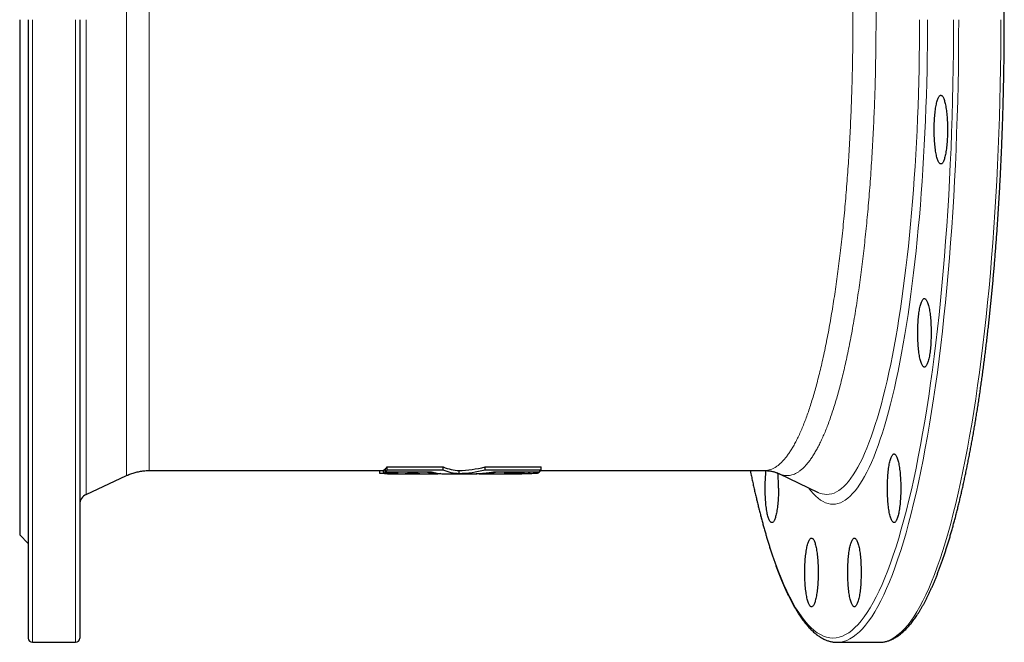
# Model space of a CAD drawing. Header units: millimetres. Extents: x -152 to 1085, y -526 to 962.
# Tile 1 of 3: x -152 to 307, y -381 to -91. Entities that reach past the tile are written whole.
import ezdxf

# ---------------------------------------------------------------- set-up
doc = ezdxf.new("R2010")
doc.units = ezdxf.units.MM

msp = doc.modelspace()

# ---------------------------------------------------------------- linework, layer by layer
at = {"color": 7, "linetype": 'Continuous', "lineweight": 25}
for p, q in [((-151.65, -91.29), (-151.65, -331.29)), ((-147.65, -91.29), (-147.65, -379.29)), ((-123.65, -91.29), (-123.65, -379.29)), ((-91.31, -301.29), (17.77, -301.29)), ((16.05, -302.66), (16.05, -301.29)), ((17.77, -302.53), (17.77, -301.03)), ((18.44, -300.58), (18.71, -300.58)), ((18.44, -302.09), (18.44, -300.58)), ((18.71, -301.85), (18.71, -300.34)), ((19.41, -301.05), (19.41, -299.54)), ((37.86, -302.11), (37.86, -301.88)), ((45.51, -301.1), (45.51, -299.59)), ((52.88, -302.77), (52.88, -301.27)), ((64.96, -301.1), (64.96, -299.59)), ((70.68, -302.11), (70.68, -301.88)), ((78.33, -302.11), (78.33, -301.86)), ((83.27, -302.1), (83.27, -301.86)), ((90.1, -302.09), (90.1, -301.85)), ((90.87, -301.29), (195.22, -301.29)), ((91.06, -301.05), (91.06, -299.54)), ((195.21, -301.27), (195.22, -301.27)), ((-120.77, -312.44), (-101.87, -303.63)), ((17.77, -302.53), (24.48, -302.54)), ((19.56, -302.79), (43.02, -302.79)), ((27.84, -302.77), (34.56, -302.77)), ((45.96, -302.79), (59.29, -302.79)), ((62.23, -302.79), (69.85, -302.79)), ((69.85, -302.77), (70.87, -302.78)), ((70.87, -302.78), (72.22, -302.77)), ((72.22, -302.79), (81.18, -302.79)), ((86, -302.66), (86, -302.63)), ((87.38, -302.54), (89.42, -302.53)), ((201.73, -302.71), (220.11, -311.49)), ((220.11, -311.49), (220.12, -311.49)), ((-151.65, -331.29), (-147.65, -335.29)), ((-145.65, -381.29), (-125.65, -381.29)), ((228.91, -381.29), (248.52, -381.29)), ((248.52, -381.29), (248.77, -381.28))]:
    msp.add_line(p, q, dxfattribs=at)
at = {"color": 8, "linetype": 'Continuous', "lineweight": 18}
for p, q in [((-145.65, -91.29), (-145.65, -381.29)), ((-125.65, -91.29), (-125.65, -381.29)), ((-120.77, -91.29), (-120.77, -312.44))]:
    msp.add_line(p, q, dxfattribs=at)
at = {"color": 8, "linetype": 'Continuous', "lineweight": 18, "flags": 128}
for points in [[(188.49, -301.29), (189.35, -305.31), (190.45, -310.28), (191.59, -315.1), (192.74, -319.77), (193.92, -324.28), (195.12, -328.63), (196.34, -332.82), (197.59, -336.85), (198.85, -340.7), (200.13, -344.39), (201.44, -347.9), (202.76, -351.23), (204.09, -354.39), (205.44, -357.36), (206.81, -360.16), (208.19, -362.77), (209.58, -365.19), (210.99, -367.43), (212.4, -369.47), (213.83, -371.33), (215.26, -372.99), (216.71, -374.46), (218.16, -375.74), (219.61, -376.82), (221.07, -377.71), (222.54, -378.4), (224, -378.89), (225.47, -379.19), (226.94, -379.29), (228.42, -379.19), (229.89, -378.89), (231.35, -378.4), (232.82, -377.71), (234.28, -376.82), (235.73, -375.74), (237.18, -374.46), (238.63, -372.99), (240.06, -371.33), (241.49, -369.47), (242.9, -367.43), (244.31, -365.19), (245.7, -362.77), (247.08, -360.16), (248.45, -357.36), (249.8, -354.39), (251.13, -351.23), (252.45, -347.9), (253.75, -344.39), (255.04, -340.7), (256.3, -336.85), (257.55, -332.82), (258.77, -328.63), (259.97, -324.28), (261.15, -319.77), (262.3, -315.1), (263.43, -310.28), (264.54, -305.31), (265.62, -300.19), (266.67, -294.93), (267.7, -289.53), (268.7, -284), (269.67, -278.33), (270.61, -272.53), (271.52, -266.61), (272.4, -260.57), (273.25, -254.41), (274.07, -248.14), (274.85, -241.77), (275.6, -235.29), (276.32, -228.71), (277.01, -222.04), (277.66, -215.27), (278.27, -208.43), (278.85, -201.5), (279.4, -194.5), (279.91, -187.42), (280.38, -180.28), (280.82, -173.08), (281.22, -165.83), (281.58, -158.52), (281.9, -151.16), (282.19, -143.77), (282.44, -136.34), (282.65, -128.88), (282.82, -121.39), (282.96, -113.88), (283.05, -106.36), (283.11, -98.82), (283.13, -91.29)], [(215.58, -309.32), (216.67, -310.74), (217.79, -312.04), (218.92, -313.19), (220.06, -314.19), (221.2, -315.04), (222.34, -315.73), (223.49, -316.28), (224.64, -316.66), (225.79, -316.89), (226.94, -316.97), (228.1, -316.89), (229.25, -316.66), (230.4, -316.28), (231.55, -315.73), (232.69, -315.04), (233.83, -314.19), (234.97, -313.19), (236.1, -312.04), (237.22, -310.74), (238.34, -309.28), (239.45, -307.68), (240.55, -305.93), (241.64, -304.03), (242.72, -301.98), (243.79, -299.79), (244.85, -297.46), (245.9, -294.99), (246.93, -292.37), (247.95, -289.62), (248.96, -286.74), (249.95, -283.71), (250.92, -280.56), (251.88, -277.28), (252.82, -273.87), (253.75, -270.33), (254.65, -266.68), (255.54, -262.9), (256.41, -259), (257.25, -254.99), (258.08, -250.87), (258.88, -246.64), (259.66, -242.3), (260.42, -237.86), (261.16, -233.31), (261.88, -228.67), (262.56, -223.94), (263.23, -219.12), (263.87, -214.2), (264.49, -209.21), (265.07, -204.13), (265.64, -198.97), (266.17, -193.74), (266.68, -188.45), (267.17, -183.08), (267.62, -177.65), (268.05, -172.16), (268.45, -166.62), (268.82, -161.03), (269.16, -155.38), (269.47, -149.7), (269.76, -143.97), (270.01, -138.21), (270.24, -132.41), (270.43, -126.59), (270.6, -120.74), (270.73, -114.88), (270.84, -108.99), (270.91, -103.1), (270.96, -97.19), (270.97, -91.29)], [(220.12, -311.49), (220.73, -311.76), (221.86, -312.14), (222.98, -312.36), (224.11, -312.44), (225.24, -312.36), (226.37, -312.14), (227.5, -311.76), (228.62, -311.23), (229.74, -310.55), (230.86, -309.72), (231.98, -308.74), (233.08, -307.61), (234.19, -306.33), (235.28, -304.9), (236.37, -303.33), (237.45, -301.62), (238.52, -299.75), (239.57, -297.75), (240.62, -295.61), (241.66, -293.32), (242.69, -290.9), (243.7, -288.34), (244.7, -285.64), (245.69, -282.81), (246.66, -279.85), (247.61, -276.76), (248.55, -273.54), (249.47, -270.2), (250.38, -266.74), (251.27, -263.15), (252.13, -259.45), (252.98, -255.64), (253.81, -251.71), (254.62, -247.67), (255.41, -243.52), (256.18, -239.27), (256.92, -234.91), (257.64, -230.46), (258.34, -225.92), (259.02, -221.28), (259.67, -216.55), (260.3, -211.73), (260.9, -206.84), (261.48, -201.86), (262.03, -196.81), (262.56, -191.69), (263.06, -186.49), (263.53, -181.24), (263.97, -175.92), (264.39, -170.54), (264.78, -165.11), (265.15, -159.63), (265.48, -154.1), (265.79, -148.52), (266.07, -142.91), (266.32, -137.27), (266.54, -131.59), (266.73, -125.88), (266.89, -120.15), (267.02, -114.4), (267.13, -108.64), (267.2, -102.86), (267.24, -97.07), (267.26, -91.29)], [(229.16, -381.28), (230.39, -381.19), (231.87, -380.89), (233.34, -380.39), (234.82, -379.7), (236.29, -378.8), (237.76, -377.72), (239.22, -376.43), (240.67, -374.95), (242.11, -373.27), (243.55, -371.4), (244.97, -369.34), (246.39, -367.09), (247.79, -364.65), (249.18, -362.02), (250.56, -359.21), (251.92, -356.21), (253.26, -353.04), (254.59, -349.68), (255.9, -346.14), (257.19, -342.43), (258.47, -338.55), (259.72, -334.5), (260.95, -330.28), (262.16, -325.9), (263.35, -321.36), (264.51, -316.66), (265.65, -311.8), (266.76, -306.8), (267.85, -301.64), (268.91, -296.35), (269.94, -290.91), (270.95, -285.33), (271.93, -279.63), (272.87, -273.79), (273.79, -267.83), (274.68, -261.74), (275.53, -255.54), (276.35, -249.23), (277.15, -242.81), (277.9, -236.29), (278.63, -229.66), (279.32, -222.94), (279.97, -216.13), (280.59, -209.24), (281.18, -202.26), (281.72, -195.21), (282.24, -188.09), (282.71, -180.9), (283.15, -173.65), (283.55, -166.34), (283.92, -158.98), (284.25, -151.58), (284.53, -144.13), (284.79, -136.65), (285, -129.14), (285.17, -121.6), (285.31, -114.04), (285.4, -106.46), (285.46, -98.88), (285.48, -91.29)], [(248.77, -381.28), (250, -381.19), (251.48, -380.89), (252.96, -380.39), (254.44, -379.7), (255.91, -378.8), (257.37, -377.72), (258.83, -376.43), (260.28, -374.95), (261.73, -373.27), (263.16, -371.4), (264.59, -369.34), (266, -367.09), (267.41, -364.65), (268.8, -362.02), (270.17, -359.21), (271.53, -356.21), (272.88, -353.04), (274.21, -349.68), (275.52, -346.14), (276.81, -342.43), (278.08, -338.55), (279.34, -334.5), (280.57, -330.28), (281.78, -325.9), (282.96, -321.36), (284.13, -316.66), (285.27, -311.8), (286.38, -306.8), (287.47, -301.64), (288.53, -296.35), (289.56, -290.91), (290.57, -285.33), (291.54, -279.63), (292.49, -273.79), (293.41, -267.83), (294.29, -261.74), (295.15, -255.54), (295.97, -249.23), (296.76, -242.81), (297.52, -236.29), (298.24, -229.66), (298.93, -222.94), (299.59, -216.13), (300.21, -209.24), (300.79, -202.26), (301.34, -195.21), (301.85, -188.09), (302.33, -180.9), (302.77, -173.65), (303.17, -166.34), (303.53, -158.98), (303.86, -151.58), (304.15, -144.13), (304.4, -136.65), (304.61, -129.14), (304.79, -121.6), (304.92, -114.04), (305.02, -106.46), (305.08, -98.88), (305.1, -91.29)]]:
    msp.add_lwpolyline(points, dxfattribs=at)
at = {"color": 7, "linetype": 'Continuous', "lineweight": 25, "flags": 128}
for points in [[(280.29, -142.5), (280.29, -143.36), (280.28, -144.21), (280.25, -145.06), (280.22, -145.91), (280.18, -146.74), (280.13, -147.56), (280.08, -148.37), (280.01, -149.16), (279.94, -149.93), (279.85, -150.68), (279.76, -151.41), (279.67, -152.11), (279.56, -152.78), (279.45, -153.42), (279.33, -154.04), (279.21, -154.61), (279.08, -155.16), (278.94, -155.66), (278.8, -156.13), (278.66, -156.56), (278.51, -156.95), (278.36, -157.3), (278.2, -157.6), (278.04, -157.87), (277.88, -158.08), (277.71, -158.25), (277.55, -158.38), (277.38, -158.46), (277.21, -158.5), (277.05, -158.48), (276.88, -158.43), (276.71, -158.32), (276.55, -158.17), (276.38, -157.98), (276.22, -157.74), (276.06, -157.46), (275.91, -157.13), (275.76, -156.76), (275.61, -156.35), (275.47, -155.9), (275.33, -155.42), (275.2, -154.89), (275.07, -154.33), (274.95, -153.73), (274.84, -153.11), (274.73, -152.45), (274.63, -151.76), (274.53, -151.05), (274.45, -150.31), (274.37, -149.55), (274.3, -148.77), (274.24, -147.97), (274.19, -147.15), (274.14, -146.33), (274.11, -145.49), (274.08, -144.64), (274.06, -143.78), (274.05, -142.93), (274.05, -142.07), (274.06, -141.21), (274.08, -140.36), (274.11, -139.51), (274.14, -138.67), (274.19, -137.84), (274.24, -137.02), (274.3, -136.23), (274.37, -135.44), (274.45, -134.68), (274.53, -133.95), (274.63, -133.23), (274.73, -132.55), (274.84, -131.89), (274.95, -131.26), (275.07, -130.66), (275.2, -130.1), (275.33, -129.58), (275.47, -129.09), (275.61, -128.64), (275.76, -128.23), (275.91, -127.86), (276.06, -127.54), (276.22, -127.25), (276.38, -127.01), (276.55, -126.82), (276.71, -126.67), (276.88, -126.57), (277.05, -126.51), (277.21, -126.5), (277.38, -126.53), (277.55, -126.61), (277.71, -126.74), (277.88, -126.91), (278.04, -127.13), (278.2, -127.39), (278.36, -127.69), (278.51, -128.04), (278.66, -128.43), (278.8, -128.86), (278.94, -129.33), (279.08, -129.84), (279.21, -130.38), (279.33, -130.96), (279.45, -131.57), (279.56, -132.21), (279.67, -132.89), (279.76, -133.59), (279.85, -134.31), (279.94, -135.06), (280.01, -135.83), (280.08, -136.62), (280.13, -137.43), (280.18, -138.25), (280.22, -139.09), (280.25, -139.93), (280.28, -140.78), (280.29, -141.64), (280.29, -142.5)], [(272.65, -237.12), (272.64, -237.98), (272.63, -238.84), (272.61, -239.69), (272.57, -240.53), (272.53, -241.37), (272.49, -242.19), (272.43, -243), (272.36, -243.79), (272.29, -244.56), (272.21, -245.31), (272.12, -246.03), (272.02, -246.73), (271.92, -247.41), (271.81, -248.05), (271.69, -248.66), (271.56, -249.24), (271.43, -249.78), (271.3, -250.29), (271.16, -250.76), (271.01, -251.19), (270.86, -251.58), (270.71, -251.93), (270.55, -252.23), (270.39, -252.49), (270.23, -252.71), (270.07, -252.88), (269.9, -253.01), (269.73, -253.09), (269.57, -253.12), (269.4, -253.11), (269.23, -253.05), (269.07, -252.95), (268.9, -252.8), (268.74, -252.61), (268.58, -252.37), (268.42, -252.08), (268.26, -251.76), (268.11, -251.39), (267.96, -250.98), (267.82, -250.53), (267.68, -250.04), (267.55, -249.52), (267.42, -248.96), (267.3, -248.36), (267.19, -247.73), (267.08, -247.07), (266.98, -246.39), (266.89, -245.67), (266.8, -244.94), (266.72, -244.18), (266.65, -243.39), (266.59, -242.6), (266.54, -241.78), (266.49, -240.95), (266.46, -240.11), (266.43, -239.26), (266.41, -238.41), (266.4, -237.55), (266.4, -236.69), (266.41, -235.84), (266.43, -234.98), (266.46, -234.13), (266.49, -233.29), (266.54, -232.47), (266.59, -231.65), (266.65, -230.85), (266.72, -230.07), (266.8, -229.31), (266.89, -228.57), (266.98, -227.86), (267.08, -227.17), (267.19, -226.51), (267.3, -225.89), (267.42, -225.29), (267.55, -224.73), (267.68, -224.2), (267.82, -223.72), (267.96, -223.27), (268.11, -222.86), (268.26, -222.49), (268.42, -222.16), (268.58, -221.88), (268.74, -221.64), (268.9, -221.45), (269.07, -221.3), (269.23, -221.19), (269.4, -221.14), (269.57, -221.12), (269.73, -221.16), (269.9, -221.24), (270.07, -221.37), (270.23, -221.54), (270.39, -221.75), (270.55, -222.02), (270.71, -222.32), (270.86, -222.67), (271.01, -223.06), (271.16, -223.49), (271.3, -223.96), (271.43, -224.46), (271.56, -225.01), (271.69, -225.58), (271.81, -226.2), (271.92, -226.84), (272.02, -227.51), (272.12, -228.21), (272.21, -228.94), (272.29, -229.69), (272.36, -230.46), (272.43, -231.25), (272.49, -232.06), (272.53, -232.88), (272.57, -233.71), (272.61, -234.56), (272.63, -235.41), (272.64, -236.26), (272.65, -237.12)], [(258.52, -309.55), (258.51, -310.41), (258.5, -311.26), (258.48, -312.11), (258.45, -312.96), (258.41, -313.79), (258.36, -314.61), (258.3, -315.42), (258.23, -316.21), (258.16, -316.98), (258.08, -317.73), (257.99, -318.46), (257.89, -319.16), (257.79, -319.83), (257.68, -320.47), (257.56, -321.09), (257.43, -321.66), (257.3, -322.21), (257.17, -322.71), (257.03, -323.18), (256.88, -323.61), (256.73, -324), (256.58, -324.35), (256.42, -324.65), (256.26, -324.91), (256.1, -325.13), (255.94, -325.3), (255.77, -325.43), (255.61, -325.51), (255.44, -325.55), (255.27, -325.53), (255.1, -325.48), (254.94, -325.37), (254.77, -325.22), (254.61, -325.03), (254.45, -324.79), (254.29, -324.51), (254.13, -324.18), (253.98, -323.81), (253.84, -323.4), (253.69, -322.95), (253.55, -322.47), (253.42, -321.94), (253.29, -321.38), (253.17, -320.78), (253.06, -320.16), (252.95, -319.5), (252.85, -318.81), (252.76, -318.1), (252.67, -317.36), (252.59, -316.6), (252.52, -315.82), (252.46, -315.02), (252.41, -314.2), (252.37, -313.38), (252.33, -312.54), (252.3, -311.69), (252.28, -310.83), (252.28, -309.98), (252.28, -309.12), (252.28, -308.26), (252.3, -307.4), (252.33, -306.56), (252.37, -305.72), (252.41, -304.89), (252.46, -304.07), (252.52, -303.28), (252.59, -302.49), (252.67, -301.73), (252.76, -301), (252.85, -300.28), (252.95, -299.59), (253.06, -298.94), (253.17, -298.31), (253.29, -297.71), (253.42, -297.15), (253.55, -296.63), (253.69, -296.14), (253.84, -295.69), (253.98, -295.28), (254.13, -294.91), (254.29, -294.59), (254.45, -294.3), (254.61, -294.06), (254.77, -293.87), (254.94, -293.72), (255.1, -293.62), (255.27, -293.56), (255.44, -293.55), (255.61, -293.58), (255.77, -293.66), (255.94, -293.79), (256.1, -293.96), (256.26, -294.18), (256.42, -294.44), (256.58, -294.74), (256.73, -295.09), (256.88, -295.48), (257.03, -295.91), (257.17, -296.38), (257.3, -296.89), (257.43, -297.43), (257.56, -298.01), (257.68, -298.62), (257.79, -299.26), (257.89, -299.93), (257.99, -300.64), (258.08, -301.36), (258.16, -302.11), (258.23, -302.88), (258.3, -303.67), (258.36, -304.48), (258.41, -305.3), (258.45, -306.14), (258.48, -306.98), (258.5, -307.83), (258.51, -308.69), (258.52, -309.55)], [(201.61, -309.55), (201.61, -310.41), (201.6, -311.26), (201.57, -312.11), (201.54, -312.96), (201.5, -313.79), (201.45, -314.61), (201.4, -315.42), (201.33, -316.21), (201.26, -316.98), (201.18, -317.73), (201.09, -318.46), (200.99, -319.16), (200.88, -319.83), (200.77, -320.47), (200.66, -321.09), (200.53, -321.66), (200.4, -322.21), (200.27, -322.71), (200.13, -323.18), (199.98, -323.61), (199.83, -324), (199.68, -324.35), (199.52, -324.65), (199.36, -324.91), (199.2, -325.13), (199.04, -325.3), (198.87, -325.43), (198.7, -325.51), (198.53, -325.55), (198.37, -325.53), (198.2, -325.48), (198.03, -325.37), (197.87, -325.22), (197.71, -325.03), (197.54, -324.79), (197.39, -324.51), (197.23, -324.18), (197.08, -323.81), (196.93, -323.4), (196.79, -322.95), (196.65, -322.47), (196.52, -321.94), (196.39, -321.38), (196.27, -320.78), (196.16, -320.16), (196.05, -319.5), (195.95, -318.81), (195.85, -318.1), (195.77, -317.36), (195.69, -316.6), (195.62, -315.82), (195.56, -315.02), (195.51, -314.2), (195.46, -313.38), (195.43, -312.54), (195.4, -311.69), (195.38, -310.83), (195.37, -309.98), (195.37, -309.12), (195.38, -308.26), (195.4, -307.4), (195.43, -306.56), (195.46, -305.72), (195.51, -304.89), (195.56, -304.07), (195.62, -303.28), (195.69, -302.49), (195.77, -301.73), (195.82, -301.29)], [(220.08, -348.74), (220.07, -349.6), (220.06, -350.46), (220.03, -351.31), (220, -352.15), (219.96, -352.99), (219.91, -353.81), (219.86, -354.62), (219.79, -355.41), (219.72, -356.18), (219.64, -356.93), (219.55, -357.65), (219.45, -358.35), (219.34, -359.03), (219.23, -359.67), (219.12, -360.28), (218.99, -360.86), (218.86, -361.4), (218.73, -361.91), (218.59, -362.38), (218.44, -362.81), (218.29, -363.2), (218.14, -363.54), (217.98, -363.85), (217.82, -364.11), (217.66, -364.33), (217.5, -364.5), (217.33, -364.63), (217.16, -364.71), (217, -364.74), (216.83, -364.73), (216.66, -364.67), (216.49, -364.57), (216.33, -364.42), (216.17, -364.22), (216.01, -363.99), (215.85, -363.7), (215.69, -363.38), (215.54, -363.01), (215.39, -362.6), (215.25, -362.15), (215.11, -361.66), (214.98, -361.14), (214.85, -360.57), (214.73, -359.98), (214.62, -359.35), (214.51, -358.69), (214.41, -358.01), (214.32, -357.29), (214.23, -356.56), (214.15, -355.79), (214.08, -355.01), (214.02, -354.21), (213.97, -353.4), (213.92, -352.57), (213.89, -351.73), (213.86, -350.88), (213.84, -350.03), (213.83, -349.17), (213.83, -348.31), (213.84, -347.45), (213.86, -346.6), (213.89, -345.75), (213.92, -344.91), (213.97, -344.08), (214.02, -343.27), (214.08, -342.47), (214.15, -341.69), (214.23, -340.93), (214.32, -340.19), (214.41, -339.48), (214.51, -338.79), (214.62, -338.13), (214.73, -337.5), (214.85, -336.91), (214.98, -336.35), (215.11, -335.82), (215.25, -335.33), (215.39, -334.89), (215.54, -334.48), (215.69, -334.11), (215.85, -333.78), (216.01, -333.5), (216.17, -333.26), (216.33, -333.07), (216.49, -332.92), (216.66, -332.81), (216.83, -332.75), (217, -332.74), (217.16, -332.78), (217.33, -332.86), (217.5, -332.98), (217.66, -333.16), (217.82, -333.37), (217.98, -333.63), (218.14, -333.94), (218.29, -334.29), (218.44, -334.68), (218.59, -335.11), (218.73, -335.57), (218.86, -336.08), (218.99, -336.62), (219.12, -337.2), (219.23, -337.81), (219.34, -338.46), (219.45, -339.13), (219.55, -339.83), (219.64, -340.56), (219.72, -341.31), (219.79, -342.08), (219.86, -342.87), (219.91, -343.68), (219.96, -344.5), (220, -345.33), (220.03, -346.18), (220.06, -347.03), (220.07, -347.88), (220.08, -348.74)], [(240.06, -348.74), (240.05, -349.6), (240.04, -350.46), (240.02, -351.31), (239.98, -352.15), (239.94, -352.99), (239.9, -353.81), (239.84, -354.62), (239.77, -355.41), (239.7, -356.18), (239.62, -356.93), (239.53, -357.65), (239.43, -358.35), (239.33, -359.03), (239.22, -359.67), (239.1, -360.28), (238.97, -360.86), (238.84, -361.4), (238.71, -361.91), (238.57, -362.38), (238.42, -362.81), (238.27, -363.2), (238.12, -363.54), (237.96, -363.85), (237.8, -364.11), (237.64, -364.33), (237.48, -364.5), (237.31, -364.63), (237.14, -364.71), (236.98, -364.74), (236.81, -364.73), (236.64, -364.67), (236.48, -364.57), (236.31, -364.42), (236.15, -364.22), (235.99, -363.99), (235.83, -363.7), (235.67, -363.38), (235.52, -363.01), (235.37, -362.6), (235.23, -362.15), (235.09, -361.66), (234.96, -361.14), (234.83, -360.57), (234.71, -359.98), (234.6, -359.35), (234.49, -358.69), (234.39, -358.01), (234.3, -357.29), (234.21, -356.56), (234.13, -355.79), (234.06, -355.01), (234, -354.21), (233.95, -353.4), (233.9, -352.57), (233.87, -351.73), (233.84, -350.88), (233.82, -350.03), (233.81, -349.17), (233.81, -348.31), (233.82, -347.45), (233.84, -346.6), (233.87, -345.75), (233.9, -344.91), (233.95, -344.08), (234, -343.27), (234.06, -342.47), (234.13, -341.69), (234.21, -340.93), (234.3, -340.19), (234.39, -339.48), (234.49, -338.79), (234.6, -338.13), (234.71, -337.5), (234.83, -336.91), (234.96, -336.35), (235.09, -335.82), (235.23, -335.33), (235.37, -334.89), (235.52, -334.48), (235.67, -334.11), (235.83, -333.78), (235.99, -333.5), (236.15, -333.26), (236.31, -333.07), (236.48, -332.92), (236.64, -332.81), (236.81, -332.75), (236.98, -332.74), (237.14, -332.78), (237.31, -332.86), (237.48, -332.98), (237.64, -333.16), (237.8, -333.37), (237.96, -333.63), (238.12, -333.94), (238.27, -334.29), (238.42, -334.68), (238.57, -335.11), (238.71, -335.57), (238.84, -336.08), (238.97, -336.62), (239.1, -337.2), (239.22, -337.81), (239.33, -338.46), (239.43, -339.13), (239.53, -339.83), (239.62, -340.56), (239.7, -341.31), (239.77, -342.08), (239.84, -342.87), (239.9, -343.68), (239.94, -344.5), (239.98, -345.33), (240.02, -346.18), (240.04, -347.03), (240.05, -347.88), (240.06, -348.74)], [(228.67, -381.28), (228.91, -381.29), (229.16, -381.28)]]:
    msp.add_lwpolyline(points, dxfattribs=at)
at = {"color": 7, "linetype": 'Continuous', "lineweight": 25}
for centre, radius, start, end in [((126.85, -309.4), 74.76, 359.8883, 5.2957), ((-118.65, -316.97), 5, 115, 180), ((-145.65, -379.29), 2, 180, 270), ((-125.65, -379.29), 2, 270, 0)]:
    msp.add_arc(centre, radius, start, end, dxfattribs=at)
for points, knots in [([(248.82, -381.28), (248.96, -381.27), (249.35, -381.27), (249.98, -381.21), (250.71, -381.11), (251.44, -380.96), (252.17, -380.78), (252.89, -380.55), (253.62, -380.28), (254.35, -379.97), (255.07, -379.62), (255.8, -379.22), (256.52, -378.78), (257.24, -378.3), (257.96, -377.78), (258.68, -377.21), (259.4, -376.6), (260.11, -375.94), (260.82, -375.25), (261.53, -374.51), (262.23, -373.73), (262.93, -372.91), (263.63, -372.05), (264.32, -371.15), (265, -370.21), (265.69, -369.23), (266.36, -368.21), (267.03, -367.15), (267.7, -366.05), (268.37, -364.92), (269.03, -363.75), (269.68, -362.53), (270.33, -361.28), (270.98, -360), (271.62, -358.67), (272.26, -357.31), (272.89, -355.91), (273.52, -354.48), (274.14, -353.01), (274.76, -351.5), (275.38, -349.96), (275.99, -348.38), (276.6, -346.76), (277.2, -345.11), (277.8, -343.42), (278.39, -341.7), (278.98, -339.94), (279.56, -338.15), (280.14, -336.32), (280.72, -334.46), (281.29, -332.56), (281.86, -330.64), (282.42, -328.67), (282.97, -326.68), (283.52, -324.65), (284.07, -322.59), (284.61, -320.49), (285.14, -318.36), (285.67, -316.21), (286.2, -314.02), (286.72, -311.79), (287.23, -309.54), (287.74, -307.26), (288.24, -304.94), (288.74, -302.6), (289.23, -300.23), (289.72, -297.82), (290.2, -295.39), (290.68, -292.93), (291.15, -290.44), (291.61, -287.92), (292.07, -285.38), (292.52, -282.8), (292.96, -280.2), (293.4, -277.58), (293.83, -274.92), (294.26, -272.24), (294.68, -269.54), (295.09, -266.81), (295.5, -264.05), (295.9, -261.27), (296.29, -258.47), (296.68, -255.64), (297.06, -252.79), (297.43, -249.92), (297.8, -247.03), (298.16, -244.11), (298.52, -241.17), (298.86, -238.21), (299.2, -235.23), (299.53, -232.22), (299.86, -229.2), (300.18, -226.16), (300.49, -223.1), (300.79, -220.02), (301.09, -216.92), (301.38, -213.81), (301.66, -210.68), (301.94, -207.53), (302.2, -204.36), (302.46, -201.18), (302.72, -197.98), (302.96, -194.77), (303.2, -191.54), (303.43, -188.3), (303.65, -185.04), (303.87, -181.77), (304.08, -178.49), (304.28, -175.2), (304.47, -171.89), (304.65, -168.57), (304.83, -165.24), (305, -161.91), (305.16, -158.56), (305.31, -155.2), (305.46, -151.83), (305.59, -148.45), (305.72, -145.07), (305.84, -141.68), (305.96, -138.28), (306.06, -134.87), (306.16, -131.46), (306.25, -128.04), (306.33, -124.62), (306.41, -121.19), (306.47, -117.76), (306.53, -114.32), (306.58, -110.89), (306.62, -107.44), (306.65, -104), (306.68, -100.55), (306.7, -97.11), (306.71, -93.66), (306.71, -90.21), (306.7, -86.76), (306.69, -83.31), (306.66, -79.87), (306.63, -76.42), (306.6, -72.98), (306.55, -69.54), (306.49, -66.1), (306.43, -62.67), (306.36, -59.24), (306.28, -55.82), (306.2, -52.4), (306.1, -48.98), (306, -45.57), (305.89, -42.17), (305.77, -38.78), (305.64, -35.39), (305.51, -32.01), (305.37, -28.64), (305.22, -25.28), (305.06, -21.93), (304.89, -18.58), (304.72, -15.25), (304.54, -11.93), (304.35, -8.62), (304.15, -5.32), (303.95, -2.03), (303.73, 1.24), (303.52, 4.5), (303.29, 7.75), (303.05, 10.98), (302.81, 14.2), (302.56, 17.4), (302.3, 20.59), (302.04, 23.76), (301.77, 26.92), (301.49, 30.06), (301.2, 33.18), (300.91, 36.28), (300.6, 39.37), (300.3, 42.44), (299.98, 45.49), (299.66, 48.52), (299.33, 51.52), (298.99, 54.51), (298.65, 57.48), (298.3, 60.43), (297.94, 63.36), (297.57, 66.26), (297.2, 69.14), (296.82, 72), (296.44, 74.84), (296.05, 77.65), (295.65, 80.44), (295.25, 83.2), (294.83, 85.94), (294.42, 88.65), (293.99, 91.34), (293.56, 94), (293.13, 96.64), (292.69, 99.25), (292.24, 101.83), (291.78, 104.39), (291.32, 106.92), (290.85, 109.42), (290.38, 111.89), (289.9, 114.33), (289.42, 116.75), (288.93, 119.13), (288.43, 121.49), (287.93, 123.81), (287.43, 126.11), (286.91, 128.37), (286.4, 130.6), (285.87, 132.8), (285.35, 134.97), (284.81, 137.11), (284.27, 139.22), (283.73, 141.29), (283.18, 143.33), (282.63, 145.34), (282.07, 147.32), (281.51, 149.26), (280.94, 151.16), (280.37, 153.04), (279.79, 154.88), (279.21, 156.68), (278.62, 158.45), (278.03, 160.19), (277.43, 161.89), (276.83, 163.55), (276.23, 165.18), (275.62, 166.77), (275, 168.33), (274.39, 169.85), (273.76, 171.34), (273.14, 172.78), (272.51, 174.19), (271.87, 175.57), (271.23, 176.91), (270.59, 178.21), (269.94, 179.47), (269.29, 180.69), (268.63, 181.88), (267.97, 183.03), (267.3, 184.14), (266.63, 185.21), (265.96, 186.25), (265.28, 187.24), (264.6, 188.2), (263.91, 189.12), (263.21, 190), (262.52, 190.83), (261.81, 191.63), (261.11, 192.39), (260.39, 193.1), (259.68, 193.78), (258.96, 194.41), (258.23, 195), (257.5, 195.55), (256.77, 196.05), (256.04, 196.51), (255.3, 196.93), (254.56, 197.3), (253.83, 197.63), (253.09, 197.91), (252.35, 198.15), (251.61, 198.35), (250.88, 198.51), (250.14, 198.62), (249.45, 198.69), (249.01, 198.7), (248.8, 198.71)], [0, 0, 0, 0, 0.002111, 0.005638, 0.009171, 0.012714, 0.016273, 0.019854, 0.02346, 0.027093, 0.030756, 0.034448, 0.038171, 0.041922, 0.045699, 0.049499, 0.053319, 0.057155, 0.061006, 0.064866, 0.068735, 0.072609, 0.076487, 0.080367, 0.084248, 0.088128, 0.092006, 0.095883, 0.099758, 0.103631, 0.1075, 0.111368, 0.115232, 0.119095, 0.122954, 0.126811, 0.130666, 0.134518, 0.138369, 0.142217, 0.146063, 0.149907, 0.15375, 0.157591, 0.16143, 0.165268, 0.169104, 0.172939, 0.176773, 0.180606, 0.184437, 0.188268, 0.192097, 0.195926, 0.199754, 0.203581, 0.207407, 0.211232, 0.215057, 0.218881, 0.222704, 0.226527, 0.230349, 0.234171, 0.237992, 0.241812, 0.245633, 0.249452, 0.253272, 0.257091, 0.26091, 0.264728, 0.268546, 0.272363, 0.276181, 0.279998, 0.283815, 0.287631, 0.291447, 0.295263, 0.299079, 0.302895, 0.30671, 0.310525, 0.31434, 0.318155, 0.32197, 0.325784, 0.329598, 0.333413, 0.337227, 0.34104, 0.344854, 0.348668, 0.352481, 0.356295, 0.360108, 0.363921, 0.367734, 0.371547, 0.37536, 0.379173, 0.382986, 0.386798, 0.390611, 0.394423, 0.398236, 0.402048, 0.40586, 0.409673, 0.413485, 0.417297, 0.421109, 0.424921, 0.428733, 0.432545, 0.436357, 0.440169, 0.44398, 0.447792, 0.451604, 0.455416, 0.459227, 0.463039, 0.466851, 0.470662, 0.474474, 0.478286, 0.482097, 0.485909, 0.48972, 0.493532, 0.497344, 0.501155, 0.504967, 0.508778, 0.51259, 0.516402, 0.520213, 0.524025, 0.527836, 0.531648, 0.53546, 0.539271, 0.543083, 0.546895, 0.550706, 0.554518, 0.55833, 0.562142, 0.565953, 0.569765, 0.573577, 0.577389, 0.581201, 0.585013, 0.588825, 0.592637, 0.59645, 0.600262, 0.604074, 0.607887, 0.611699, 0.615512, 0.619324, 0.623137, 0.62695, 0.630762, 0.634575, 0.638388, 0.642201, 0.646015, 0.649828, 0.653641, 0.657455, 0.661268, 0.665082, 0.668896, 0.67271, 0.676524, 0.680339, 0.684153, 0.687968, 0.691783, 0.695598, 0.699413, 0.703228, 0.707044, 0.71086, 0.714676, 0.718492, 0.722308, 0.726125, 0.729942, 0.73376, 0.737577, 0.741395, 0.745214, 0.749032, 0.752851, 0.756671, 0.76049, 0.764311, 0.768131, 0.771953, 0.775774, 0.779596, 0.783419, 0.787243, 0.791066, 0.794891, 0.798716, 0.802542, 0.806369, 0.810197, 0.814025, 0.817855, 0.821685, 0.825517, 0.829349, 0.833183, 0.837018, 0.840854, 0.844692, 0.848531, 0.852372, 0.856214, 0.860058, 0.863904, 0.867752, 0.871602, 0.875454, 0.879308, 0.883165, 0.887024, 0.890886, 0.89475, 0.898617, 0.902487, 0.906359, 0.910234, 0.914111, 0.91799, 0.92187, 0.925752, 0.929633, 0.933513, 0.93739, 0.941263, 0.945128, 0.948984, 0.952828, 0.956656, 0.960465, 0.964252, 0.968013, 0.971746, 0.97545, 0.979122, 0.982764, 0.986378, 0.989965, 0.99353, 0.997077, 1, 1, 1, 1]), ([(-101.87, -303.63), (-101.7, -303.55), (-101.21, -303.32), (-100.39, -302.99), (-99.4, -302.63), (-98.41, -302.31), (-97.41, -302.03), (-96.4, -301.8), (-95.38, -301.61), (-94.36, -301.47), (-93.34, -301.36), (-92.32, -301.3), (-91.64, -301.29), (-91.31, -301.29)], [0, 0, 0, 0, 0.051339, 0.147908, 0.244062, 0.339819, 0.435198, 0.530215, 0.624881, 0.719208, 0.813206, 0.906882, 1, 1, 1, 1]), ([(44.38, -302.72), (44.08, -302.74), (43.16, -302.82), (41.61, -302.76), (39.73, -302.55), (38.48, -302.26), (37.86, -302.11)], [0, 0, 0, 0, 0.137343, 0.424339, 0.71217, 1, 1, 1, 1]), ([(39.96, -301.88), (40.42, -302.01), (41.35, -302.27), (42.73, -302.54), (44.12, -302.71), (45.2, -302.79), (45.81, -302.78), (45.96, -302.78)], [0, 0, 0, 0, 0.2313912, 0.4628055, 0.6941969, 0.9264216, 1, 1, 1, 1]), ([(59.29, -302.78), (59.53, -302.78), (60.52, -302.79), (62.28, -302.71), (64.56, -302.54), (66.84, -302.27), (68.36, -302.01), (69.12, -301.88)], [0, 0, 0, 0, 0.07185, 0.303258, 0.535498, 0.767761, 1, 1, 1, 1]), ([(70.68, -302.11), (69.66, -302.26), (67.62, -302.55), (64.55, -302.75), (62.28, -302.82), (61.04, -302.76), (60.83, -302.75)], [0, 0, 0, 0, 0.311422, 0.622844, 0.935173, 1, 1, 1, 1]), ([(83.27, -302.1), (83.22, -302.15), (83.11, -302.19), (82.86, -302.25), (82.77, -302.27), (82.56, -302.31), (82.43, -302.33), (82.04, -302.38), (81.73, -302.41), (81.02, -302.46), (80.62, -302.49), (79.75, -302.53), (79.29, -302.55), (78.54, -302.57), (78.28, -302.58), (77.76, -302.59), (77.5, -302.6), (76.69, -302.61), (76.13, -302.62), (74.99, -302.63), (74.42, -302.63), (73.85, -302.64)], [0, 0, 0, 0, 0.125, 0.125, 0.1875, 0.1875, 0.25, 0.25, 0.375, 0.375, 0.5, 0.5, 0.625, 0.625, 0.6875, 0.6875, 0.75, 0.75, 0.875, 0.875, 1, 1, 1, 1]), ([(188.41, -301.29), (188.48, -301.59), (188.7, -302.69), (189.1, -304.56), (189.6, -306.88), (190.11, -309.16), (190.62, -311.42), (191.14, -313.65), (191.67, -315.84), (192.2, -318.01), (192.73, -320.14), (193.27, -322.24), (193.81, -324.3), (194.36, -326.34), (194.92, -328.34), (195.48, -330.31), (196.04, -332.24), (196.61, -334.14), (197.18, -336.01), (197.76, -337.84), (198.35, -339.64), (198.93, -341.4), (199.53, -343.13), (200.12, -344.82), (200.73, -346.47), (201.33, -348.1), (201.94, -349.68), (202.56, -351.23), (203.17, -352.74), (203.8, -354.22), (204.43, -355.66), (205.06, -357.06), (205.69, -358.43), (206.33, -359.76), (206.98, -361.05), (207.63, -362.31), (208.28, -363.52), (208.94, -364.7), (209.6, -365.84), (210.27, -366.95), (210.94, -368.01), (211.61, -369.04), (212.29, -370.02), (212.98, -370.97), (213.67, -371.88), (214.36, -372.75), (215.06, -373.58), (215.77, -374.37), (216.47, -375.12), (217.19, -375.82), (217.91, -376.49), (218.63, -377.11), (219.35, -377.69), (220.08, -378.23), (220.81, -378.73), (221.55, -379.18), (222.28, -379.58), (223.02, -379.95), (223.76, -380.26), (224.5, -380.54), (225.24, -380.77), (225.97, -380.96), (226.71, -381.11), (227.44, -381.21), (228.08, -381.27), (228.48, -381.28), (228.63, -381.28)], [0, 0, 0, 0, 0.0061477, 0.0220541, 0.0379625, 0.0538728, 0.0697852, 0.0856999, 0.1016169, 0.1175363, 0.1334584, 0.1493833, 0.1653111, 0.181242, 0.1971761, 0.2131137, 0.229055, 0.2450002, 0.2609495, 0.2769031, 0.2928614, 0.3088246, 0.324793, 0.3407669, 0.3567467, 0.3727326, 0.3887252, 0.4047247, 0.4207316, 0.4367463, 0.4527692, 0.4688007, 0.4848414, 0.5008915, 0.5169517, 0.5330221, 0.5491032, 0.5651951, 0.5812981, 0.597412, 0.6135367, 0.6296716, 0.6458157, 0.6619678, 0.6781259, 0.6942872, 0.710447, 0.7265998, 0.7427392, 0.7588573, 0.7749445, 0.7909898, 0.8069806, 0.8229034, 0.838744, 0.8544886, 0.8701248, 0.8856423, 0.9010344, 0.9162985, 0.931437, 0.9464571, 0.9613711, 0.9761956, 0.9909507, 1, 1, 1, 1]), ([(195.22, -301.29), (195.23, -301.29), (195.52, -301.28), (196.07, -301.31), (196.87, -301.37), (197.64, -301.47), (198.38, -301.6), (199.07, -301.75), (199.71, -301.93), (200.29, -302.12), (200.83, -302.32), (201.31, -302.51), (201.6, -302.65), (201.73, -302.71)], [0, 0, 0, 0, 0.005503, 0.112624, 0.219477, 0.325065, 0.428743, 0.530167, 0.629267, 0.72616, 0.821074, 0.914303, 1, 1, 1, 1]), ([(78.91, -302.76), (79.81, -302.75), (80.68, -302.75), (81.94, -302.74), (82.35, -302.73), (83.15, -302.72), (83.53, -302.71), (84.26, -302.7), (84.61, -302.69), (85.28, -302.67), (85.6, -302.65), (86.48, -302.61), (86.97, -302.58), (87.38, -302.54)], [0, 0, 0, 0, 0.25, 0.25, 0.375, 0.375, 0.5, 0.5, 0.625, 0.625, 0.75, 0.75, 1, 1, 1, 1])]:
    msp.add_open_spline(points, degree=3, knots=knots, dxfattribs=at)
at = {"color": 8, "linetype": 'Continuous', "lineweight": 18}
for points, knots in [([(-101.87, -303.62), (-101.87, -303.62), (-101.87, -303.65), (-101.87, -303.54), (-101.87, -303.27), (-101.87, -302.84), (-101.87, -302.24), (-101.87, -301.48), (-101.87, -300.57), (-101.87, -299.49), (-101.87, -298.25), (-101.87, -296.84), (-101.87, -295.23), (-101.87, -293.42), (-101.87, -291.44), (-101.87, -289.33), (-101.87, -287.09), (-101.87, -284.75), (-101.87, -282.25), (-101.87, -279.61), (-101.87, -276.83), (-101.86, -273.9), (-101.86, -270.83), (-101.86, -267.58), (-101.86, -264.12), (-101.86, -260.46), (-101.86, -256.66), (-101.86, -252.78), (-101.86, -248.84), (-101.86, -244.84), (-101.86, -240.73), (-101.86, -236.5), (-101.86, -232.17), (-101.86, -227.72), (-101.86, -223.17), (-101.86, -218.44), (-101.86, -213.53), (-101.86, -208.43), (-101.86, -203.23), (-101.86, -198.03), (-101.86, -192.82), (-101.86, -187.63), (-101.86, -182.36), (-101.86, -177.03), (-101.86, -171.62), (-101.86, -166.16), (-101.86, -160.64), (-101.86, -154.97), (-101.86, -149.15), (-101.86, -143.19), (-101.86, -137.18), (-101.86, -131.53), (-101.86, -126.23), (-101.86, -121.3), (-101.86, -116.35), (-101.86, -111.38), (-101.86, -106.37), (-101.86, -101.35), (-101.86, -96.32), (-101.86, -91.3), (-101.86, -86.3), (-101.86, -81.32), (-101.86, -76.34), (-101.86, -71.37), (-101.86, -66.41), (-101.86, -61.46), (-101.86, -56.53), (-101.86, -51.62), (-101.86, -46.73), (-101.86, -41.78), (-101.86, -36.75), (-101.86, -31.67), (-101.86, -26.62), (-101.86, -21.61), (-101.86, -16.46), (-101.86, -11.18), (-101.86, -5.78), (-101.86, -0.44), (-101.86, 4.83), (-101.86, 10.03), (-101.86, 15.15), (-101.86, 20.19), (-101.86, 25.23), (-101.86, 30.25), (-101.86, 35.26), (-101.86, 40.17), (-101.86, 44.88), (-101.86, 49.41), (-101.86, 53.75), (-101.86, 57.98), (-101.86, 62.1), (-101.86, 66.1), (-101.86, 69.98), (-101.86, 73.74), (-101.86, 77.43), (-101.86, 81.05), (-101.86, 84.58), (-101.86, 87.97), (-101.86, 91.15), (-101.87, 94.13), (-101.87, 96.92), (-101.87, 99.57), (-101.87, 102.07), (-101.87, 104.42), (-101.87, 106.63), (-101.87, 108.68), (-101.87, 110.61), (-101.87, 112.41), (-101.87, 114.07), (-101.87, 115.56), (-101.87, 116.85), (-101.87, 117.95), (-101.87, 118.88), (-101.87, 119.64), (-101.87, 120.24), (-101.87, 120.69), (-101.87, 120.95), (-101.87, 121.07), (-101.87, 121.05), (-101.87, 121.04)], [0, 0, 0, 0, 0.001098, 0.010347, 0.019144, 0.027944, 0.036744, 0.04554, 0.054337, 0.063137, 0.071937, 0.080734, 0.089983, 0.099235, 0.108488, 0.117737, 0.126534, 0.135334, 0.144134, 0.152931, 0.161727, 0.170527, 0.179327, 0.188124, 0.197373, 0.206626, 0.215878, 0.225127, 0.233924, 0.242724, 0.251524, 0.260321, 0.269117, 0.277917, 0.286717, 0.295514, 0.304763, 0.314015, 0.323268, 0.332517, 0.341314, 0.350114, 0.358914, 0.36771, 0.376507, 0.385307, 0.394107, 0.402903, 0.412152, 0.421405, 0.430658, 0.439907, 0.447384, 0.454863, 0.462342, 0.469819, 0.477363, 0.484909, 0.492456, 0.5, 0.507473, 0.51495, 0.522427, 0.529904, 0.537377, 0.544851, 0.552327, 0.559805, 0.567281, 0.574754, 0.582664, 0.590578, 0.598492, 0.606406, 0.614316, 0.623112, 0.631912, 0.640712, 0.649509, 0.658305, 0.667105, 0.675905, 0.684701, 0.69395, 0.703203, 0.712456, 0.721705, 0.730501, 0.739301, 0.748101, 0.756898, 0.765694, 0.774494, 0.783294, 0.792091, 0.801339, 0.810592, 0.819845, 0.829094, 0.837891, 0.846691, 0.85549, 0.864287, 0.873084, 0.881884, 0.890684, 0.89948, 0.908729, 0.917982, 0.927235, 0.936484, 0.94528, 0.95408, 0.96288, 0.971677, 0.980473, 0.989273, 0.998073, 1, 1, 1, 1]), ([(201.74, 120.13), (201.77, 120.15), (202.2, 120.39), (203.03, 120.67), (204.21, 120.97), (205.38, 121.08), (206.52, 121.03), (207.66, 120.81), (208.81, 120.44), (209.95, 119.9), (211.08, 119.2), (212.22, 118.34), (213.36, 117.3), (214.52, 116.08), (215.69, 114.66), (216.86, 113.06), (217.99, 111.33), (219.1, 109.45), (220.17, 107.46), (221.24, 105.32), (222.29, 103.02), (223.33, 100.58), (224.36, 97.99), (225.37, 95.26), (226.39, 92.33), (227.4, 89.21), (228.42, 85.88), (229.41, 82.4), (230.37, 78.84), (231.29, 75.2), (232.18, 71.49), (233.05, 67.66), (233.89, 63.7), (234.72, 59.63), (235.52, 55.45), (236.3, 51.15), (237.07, 46.66), (237.83, 41.99), (238.57, 37.13), (239.28, 32.16), (239.96, 27.17), (240.59, 22.17), (241.19, 17.16), (241.76, 12.08), (242.3, 6.91), (242.82, 1.67), (243.31, -3.64), (243.76, -9.02), (244.2, -14.56), (244.61, -20.25), (245, -26.1), (245.35, -32), (245.66, -37.68), (245.92, -43.14), (246.14, -48.36), (246.34, -53.62), (246.51, -58.89), (246.66, -64.21), (246.78, -69.58), (246.88, -75), (246.94, -80.42), (246.99, -85.85), (246.99, -89.47), (246.99, -91.29)], [0, 0, 0, 0, 0.001354, 0.018826, 0.036291, 0.052901, 0.069517, 0.086134, 0.102744, 0.119354, 0.135971, 0.152588, 0.169198, 0.186662, 0.204134, 0.221606, 0.23907, 0.25568, 0.272297, 0.288913, 0.305524, 0.322134, 0.33875, 0.355367, 0.371977, 0.389441, 0.406913, 0.424385, 0.441849, 0.458459, 0.475076, 0.491692, 0.508302, 0.524912, 0.541529, 0.558145, 0.574755, 0.59222, 0.609691, 0.627163, 0.644627, 0.661237, 0.677854, 0.69447, 0.71108, 0.72769, 0.744307, 0.760923, 0.777533, 0.794997, 0.812469, 0.829941, 0.847405, 0.862536, 0.877675, 0.892816, 0.907954, 0.923085, 0.938463, 0.953849, 0.969237, 0.984622, 1, 1, 1, 1]), ([(-91.31, 118.71), (-91.31, 118.71), (-91.31, 118.74), (-91.31, 118.65), (-91.31, 118.42), (-91.31, 118), (-91.31, 117.42), (-91.31, 116.65), (-91.32, 115.7), (-91.32, 114.59), (-91.32, 113.34), (-91.32, 111.96), (-91.32, 110.42), (-91.32, 108.72), (-91.32, 106.87), (-91.33, 104.87), (-91.33, 102.73), (-91.33, 100.39), (-91.33, 97.86), (-91.33, 95.12), (-91.33, 92.23), (-91.33, 89.24), (-91.33, 86.15), (-91.34, 82.97), (-91.34, 79.67), (-91.34, 76.23), (-91.34, 72.67), (-91.34, 68.98), (-91.34, 65.16), (-91.34, 61.16), (-91.34, 56.97), (-91.34, 52.59), (-91.35, 48.08), (-91.35, 43.53), (-91.35, 38.95), (-91.35, 34.35), (-91.35, 29.65), (-91.35, 24.85), (-91.35, 19.97), (-91.35, 15.01), (-91.35, 9.96), (-91.35, 4.75), (-91.35, -0.63), (-91.35, -6.17), (-91.35, -11.79), (-91.35, -17.49), (-91.35, -23.27), (-91.35, -29.13), (-91.36, -35.05), (-91.36, -41.01), (-91.36, -47.02), (-91.36, -53.07), (-91.36, -59.14), (-91.36, -64.94), (-91.36, -70.44), (-91.36, -75.64), (-91.36, -80.85), (-91.36, -86.07), (-91.36, -91.19), (-91.36, -96.22), (-91.36, -101.15), (-91.36, -106.08), (-91.36, -111.01), (-91.36, -115.94), (-91.36, -120.88), (-91.36, -125.8), (-91.36, -130.97), (-91.36, -136.39), (-91.36, -142.04), (-91.36, -147.65), (-91.35, -153.22), (-91.35, -158.74), (-91.35, -164.21), (-91.35, -169.63), (-91.35, -175.08), (-91.35, -180.55), (-91.35, -186.04), (-91.35, -191.44), (-91.35, -196.68), (-91.35, -201.74), (-91.35, -206.64), (-91.35, -211.44), (-91.35, -216.16), (-91.35, -220.78), (-91.35, -225.3), (-91.35, -229.72), (-91.34, -234.1), (-91.34, -238.45), (-91.34, -242.74), (-91.34, -246.9), (-91.34, -250.87), (-91.34, -254.64), (-91.34, -258.23), (-91.34, -261.69), (-91.34, -265.02), (-91.34, -268.21), (-91.33, -271.27), (-91.33, -274.2), (-91.33, -277.03), (-91.33, -279.75), (-91.33, -282.37), (-91.33, -284.82), (-91.33, -287.07), (-91.32, -289.13), (-91.32, -291), (-91.32, -292.72), (-91.32, -294.29), (-91.32, -295.7), (-91.32, -296.95), (-91.32, -298.05), (-91.31, -299.01), (-91.31, -299.81), (-91.31, -300.45), (-91.31, -300.92), (-91.31, -301.19), (-91.31, -301.3), (-91.31, -301.28), (-91.31, -301.27)], [0, 0, 0, 0, 0.0001495, 0.008949, 0.0177486, 0.0265448, 0.0357933, 0.0450457, 0.0542981, 0.0635466, 0.0723428, 0.0811423, 0.0899418, 0.0987379, 0.1075341, 0.1163336, 0.1251331, 0.1339293, 0.1431778, 0.1524301, 0.1616825, 0.170931, 0.1797271, 0.1885266, 0.1973261, 0.2061222, 0.2149183, 0.2237178, 0.2325173, 0.2413134, 0.2505619, 0.2598142, 0.2690666, 0.278315, 0.2871111, 0.2959106, 0.3047101, 0.3135062, 0.3223023, 0.3311017, 0.3399012, 0.3486973, 0.3579457, 0.3671981, 0.3764504, 0.3856988, 0.3950406, 0.4043864, 0.4137321, 0.4230739, 0.4324157, 0.4417614, 0.4511072, 0.460449, 0.4683584, 0.4762715, 0.4841858, 0.4920989, 0.5000083, 0.507485, 0.5149638, 0.5224426, 0.5299193, 0.537463, 0.5450089, 0.5525548, 0.5600986, 0.5688947, 0.5776942, 0.5864937, 0.5952898, 0.6040859, 0.6128854, 0.6216849, 0.6304811, 0.6397295, 0.6489819, 0.6582343, 0.6674827, 0.6762789, 0.6850784, 0.6938779, 0.7026741, 0.7114703, 0.7202698, 0.7290693, 0.7378655, 0.747114, 0.7563664, 0.7656188, 0.7748673, 0.7836634, 0.792463, 0.8012626, 0.8100587, 0.8188549, 0.8276545, 0.836454, 0.8452502, 0.8544988, 0.8637512, 0.8730036, 0.8822521, 0.8910483, 0.8998479, 0.9086475, 0.9174437, 0.9262399, 0.9350395, 0.943839, 0.9526352, 0.9618838, 0.9711362, 0.9803887, 0.9896372, 0.9984334, 1, 1, 1, 1]), ([(236.24, -91.29), (236.23, -89.52), (236.23, -86), (236.19, -80.71), (236.12, -75.43), (236.03, -70.17), (235.91, -64.88), (235.77, -59.59), (235.6, -54.29), (235.4, -49.01), (235.18, -43.76), (234.92, -38.4), (234.63, -32.94), (234.3, -27.38), (233.94, -21.88), (233.55, -16.43), (233.13, -11.03), (232.68, -5.7), (232.2, -0.43), (231.69, 4.86), (231.14, 10.15), (230.55, 15.46), (229.93, 20.67), (229.29, 25.7), (228.63, 30.56), (227.96, 35.24), (227.27, 39.82), (226.55, 44.31), (225.8, 48.69), (225.04, 52.96), (224.25, 57.13), (223.42, 61.25), (222.56, 65.31), (221.66, 69.31), (220.73, 73.18), (219.8, 76.84), (218.87, 80.31), (217.94, 83.59), (216.98, 86.74), (216.01, 89.75), (215.03, 92.63), (214.03, 95.36), (213.01, 97.95), (211.97, 100.44), (210.89, 102.81), (209.78, 105.06), (208.66, 107.15), (207.55, 109.03), (206.44, 110.72), (205.35, 112.24), (204.25, 113.59), (203.14, 114.79), (202.02, 115.83), (200.9, 116.72), (199.77, 117.44), (198.63, 118.02), (197.46, 118.43), (196.31, 118.67), (195.57, 118.7), (195.22, 118.7)], [0, 0, 0, 0, 0.016027, 0.032061, 0.048098, 0.064132, 0.080159, 0.096447, 0.112743, 0.129041, 0.145337, 0.161625, 0.179218, 0.196818, 0.214418, 0.232011, 0.249604, 0.267204, 0.284803, 0.302397, 0.320894, 0.3394, 0.357905, 0.376403, 0.393996, 0.411596, 0.429196, 0.446789, 0.464382, 0.481982, 0.499581, 0.517174, 0.535672, 0.554178, 0.572683, 0.591181, 0.608774, 0.626374, 0.643974, 0.661567, 0.67916, 0.69676, 0.71436, 0.731953, 0.750451, 0.768956, 0.787462, 0.80596, 0.823553, 0.841153, 0.858753, 0.876346, 0.893939, 0.911539, 0.929139, 0.946732, 0.96523, 0.983736, 1, 1, 1, 1]), ([(195.22, -301.27), (195.51, -301.27), (196.2, -301.26), (197.29, -301.04), (198.48, -300.65), (199.67, -300.07), (200.83, -299.34), (201.97, -298.44), (203.09, -297.41), (204.2, -296.22), (205.3, -294.87), (206.4, -293.36), (207.48, -291.7), (208.56, -289.89), (209.65, -287.89), (210.74, -285.7), (211.84, -283.31), (212.92, -280.76), (213.97, -278.09), (214.99, -275.32), (215.97, -272.45), (216.94, -269.44), (217.9, -266.3), (218.83, -263.02), (219.75, -259.62), (220.65, -256.08), (221.55, -252.36), (222.43, -248.44), (223.31, -244.32), (224.17, -240.08), (224.99, -235.78), (225.77, -231.44), (226.52, -227.06), (227.24, -222.58), (227.93, -218), (228.61, -213.32), (229.25, -208.55), (229.87, -203.69), (230.47, -198.66), (231.06, -193.46), (231.62, -188.08), (232.16, -182.63), (232.65, -177.18), (233.11, -171.76), (233.53, -166.37), (233.92, -160.92), (234.28, -155.42), (234.61, -149.87), (234.91, -144.27), (235.18, -138.63), (235.43, -132.86), (235.64, -126.96), (235.83, -120.93), (235.98, -114.88), (236.09, -109.37), (236.16, -104.43), (236.2, -100.06), (236.23, -95.67), (236.23, -92.75), (236.24, -91.29)], [0, 0, 0, 0, 0.013688, 0.032187, 0.050693, 0.0692, 0.087698, 0.105292, 0.122893, 0.140493, 0.158087, 0.175681, 0.193281, 0.210882, 0.228476, 0.246974, 0.265481, 0.283987, 0.302486, 0.320079, 0.33768, 0.35528, 0.372874, 0.390468, 0.408068, 0.425669, 0.443263, 0.461761, 0.480268, 0.498774, 0.517272, 0.534866, 0.552467, 0.570067, 0.587661, 0.605254, 0.622855, 0.640455, 0.658049, 0.676548, 0.695054, 0.71356, 0.732059, 0.749652, 0.767253, 0.784853, 0.802447, 0.82004, 0.837641, 0.855241, 0.872835, 0.891333, 0.909839, 0.928346, 0.946844, 0.960121, 0.973399, 0.986699, 1, 1, 1, 1]), ([(246.99, -91.29), (246.99, -93.26), (246.98, -97.2), (246.93, -103.1), (246.85, -108.98), (246.74, -114.84), (246.6, -120.66), (246.43, -126.46), (246.22, -132.24), (245.98, -137.98), (245.72, -143.69), (245.42, -149.36), (245.09, -155.08), (244.71, -160.84), (244.3, -166.64), (243.86, -172.38), (243.39, -177.96), (242.9, -183.37), (242.39, -188.63), (241.85, -193.81), (241.29, -198.91), (240.69, -203.92), (240.07, -208.86), (239.42, -213.7), (238.74, -218.53), (238.02, -223.34), (237.26, -228.12), (236.47, -232.78), (235.67, -237.25), (234.85, -241.52), (234.03, -245.61), (233.19, -249.59), (232.33, -253.44), (231.44, -257.17), (230.54, -260.77), (229.61, -264.24), (228.66, -267.64), (227.66, -270.95), (226.64, -274.16), (225.59, -277.22), (224.55, -280.08), (223.5, -282.74), (222.46, -285.2), (221.41, -287.52), (220.35, -289.69), (219.27, -291.71), (218.19, -293.57), (217.09, -295.28), (215.97, -296.86), (214.82, -298.3), (213.64, -299.59), (212.46, -300.71), (211.29, -301.63), (210.13, -302.37), (208.99, -302.93), (207.85, -303.33), (206.71, -303.58), (205.56, -303.65), (204.42, -303.57), (203.27, -303.32), (202.38, -303.03), (201.87, -302.76), (201.74, -302.69)], [0, 0, 0, 0, 0.016728, 0.033459, 0.050187, 0.066798, 0.083416, 0.100034, 0.116645, 0.133256, 0.149874, 0.166492, 0.183103, 0.200569, 0.218041, 0.235514, 0.25298, 0.269591, 0.286209, 0.302826, 0.319438, 0.336049, 0.352667, 0.369284, 0.385896, 0.403361, 0.420834, 0.438307, 0.455773, 0.472384, 0.489002, 0.505619, 0.522231, 0.538842, 0.55546, 0.572078, 0.588689, 0.606155, 0.623628, 0.641101, 0.658566, 0.675178, 0.691796, 0.708413, 0.725025, 0.741636, 0.758254, 0.774872, 0.791483, 0.808949, 0.826422, 0.843895, 0.861361, 0.877972, 0.89459, 0.911208, 0.927819, 0.944431, 0.961049, 0.977666, 0.994278, 1, 1, 1, 1])]:
    msp.add_open_spline(points, degree=3, knots=knots, dxfattribs=at)
at = {"color": 7, "linetype": 'Continuous', "lineweight": 25}
for points in [[(17.77, -301.03), (18, -300.92), (18.22, -300.77), (18.44, -300.58)], [(18.44, -302.09), (18.22, -302.27), (18, -302.42), (17.77, -302.53)], [(37.86, -302.11), (31.38, -302.11), (24.91, -302.1), (18.44, -302.09)], [(18.71, -300.34), (18.94, -300.11), (19.18, -299.85), (19.41, -299.54)], [(19.41, -301.05), (19.18, -301.36), (18.94, -301.62), (18.71, -301.85)], [(18.71, -301.85), (25.79, -301.86), (32.88, -301.87), (39.96, -301.88)], [(19.41, -299.54), (28.11, -299.57), (36.81, -299.58), (45.51, -299.59)], [(45.51, -301.1), (36.81, -301.09), (28.11, -301.08), (19.41, -301.05)], [(31.93, -302.48), (30.57, -302.64), (29.2, -302.73), (27.84, -302.77)], [(34.56, -302.77), (33.68, -302.73), (32.81, -302.64), (31.93, -302.48)], [(45.51, -299.59), (47.96, -300.61), (50.42, -301.17), (52.88, -301.27)], [(52.88, -302.77), (50.42, -302.67), (47.96, -302.12), (45.51, -301.1)], [(52.88, -301.27), (56.92, -301.17), (60.95, -300.61), (64.96, -299.59)], [(64.96, -301.1), (60.95, -302.12), (56.92, -302.67), (52.88, -302.77)], [(64.96, -299.59), (73.66, -299.58), (82.36, -299.57), (91.06, -299.54)], [(91.06, -301.05), (82.36, -301.08), (73.66, -301.09), (64.96, -301.1)], [(69.12, -301.88), (76.2, -301.87), (83.28, -301.86), (90.37, -301.85)], [(78.33, -302.11), (75.78, -302.11), (73.23, -302.11), (70.68, -302.11)], [(73.85, -302.64), (75.34, -302.52), (76.84, -302.35), (78.33, -302.11)], [(90.1, -302.09), (87.82, -302.09), (85.55, -302.1), (83.27, -302.1)], [(89.42, -302.53), (89.65, -302.42), (89.87, -302.27), (90.1, -302.09)], [(90.37, -301.85), (90.6, -301.62), (90.83, -301.36), (91.06, -301.05)], [(24.48, -302.54), (21.67, -302.82), (18.86, -302.86), (16.05, -302.66)], [(86, -302.66), (83.64, -302.78), (81.27, -302.82), (78.91, -302.76)]]:
    msp.add_open_spline(points, degree=3, dxfattribs=at)

doc.saveas('drawing.dxf')
